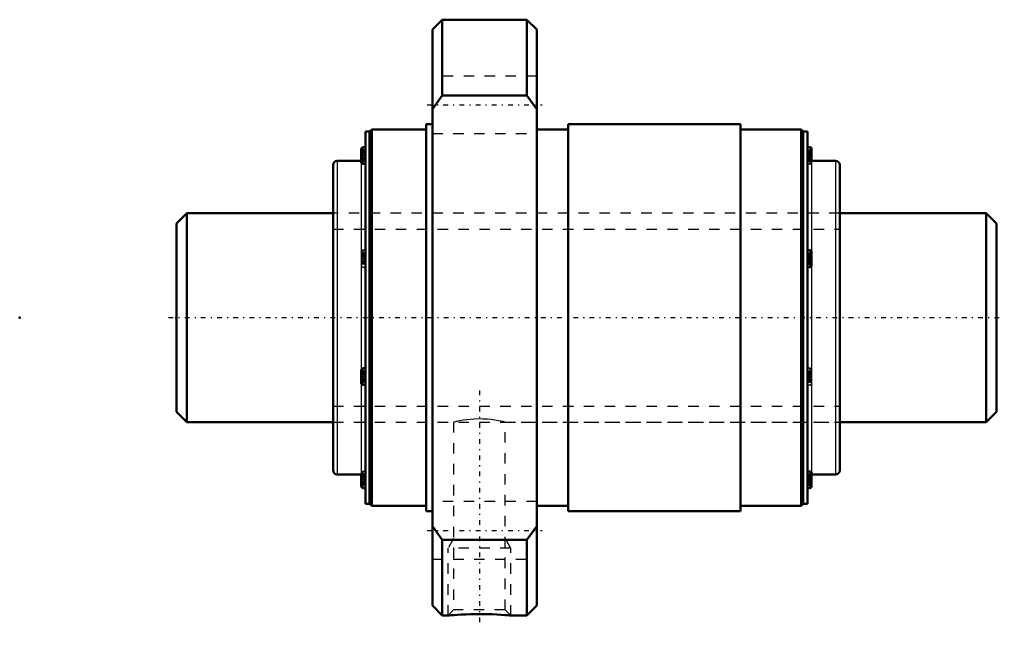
# Model space of a CAD drawing. Header units: millimetres. Extents: x -15 to 79.2, y -29.5 to 28.5.
import ezdxf

# ---------------------------------------------------------------- set-up
doc = ezdxf.new("R2010")
doc.units = ezdxf.units.MM
doc.linetypes.add('Center', pattern=[1.5, 0.45, -0.5, 0.05, -0.5])
doc.linetypes.add('Dashed', pattern=[2, 1, -1])
for name, color, linetype, lineweight in [('2d ConnectionPoints', 7, 'Continuous', 50), ('AM_0', 7, 'Continuous', 50), ('AM_4', 3, 'Continuous', 25), ('AM_5', 3, 'Continuous', 25), ('AM_7', 7, 'Center', 25), ('AM_9', 6, 'Dashed', 25)]:
    doc.layers.add(name, color=color, linetype=linetype, lineweight=lineweight)

# ---------------------------------------------------------------- blocks, each defined once
blk = doc.blocks.new('1_WTF2040_2ZZ_Nut_0_in_WTF2040_2ZZ_78_5LC7T_000_rev_0')
at = {"layer": 'AM_0'}
for p, q in [((25.45, 28.5), (24.5, 27.55)), ((33.55, 28.5), (25.45, 28.5)), ((25.45, 28.5), (25.45, 21.243)), ((34.5, 27.55), (33.55, 28.5)), ((33.55, 28.5), (33.55, 21.243)), ((24.5, 27.55), (24.5, -27.55)), ((34.5, 27.55), (34.5, -27.55)), ((24.5, 19.95), (25.45, 21.243)), ((25.45, 21.243), (33.55, 21.243)), ((33.55, 21.243), (34.5, 19.95)), ((18.7, 18), (18.5, 17.8)), ((23.9, 18), (18.7, 18)), ((18.7, 18), (18.7, -18)), ((24.5, 18.5), (23.9, 18.5)), ((23.9, 18.5), (23.9, -18.5)), ((37.5, 18), (34.5, 18)), ((54, 18.5), (37.5, 18.5)), ((37.5, 18.5), (37.5, -18.5)), ((54, 18.5), (54, -18.5)), ((59.8, 18), (54, 18)), ((60, 17.8), (59.8, 18)), ((59.8, 18), (59.8, -18)), ((18.5, 17.8), (18.1, 17.8)), ((18.1, 17.8), (18.1, -17.8)), ((18.5, 17.8), (18.5, -17.8)), ((60.4, 17.8), (60, 17.8)), ((60, 17.8), (60, -17.8)), ((60.4, 17.8), (60.4, -17.8)), ((17.7, 16.145), (17.7, 14.865)), ((18.1, 16.305), (17.86, 16.305)), ((60.65, 16.305), (60.4, 16.305)), ((60.8, 16.155), (60.8, 15)), ((15, 14.6), (15, -14.6)), ((17.7, 15), (15.4, 15)), ((17.86, 14.705), (18.1, 14.705)), ((63.1, 15), (60.8, 15)), ((63.5, 14.6), (63.5, -14.6)), ((60.65, 6.443), (60.4, 6.443)), ((60.8, 6.293), (60.8, 4.993)), ((60.4, 4.843), (60.65, 4.843)), ((17.7, -5.003), (17.7, -6.283)), ((18.1, -4.843), (17.86, -4.843)), ((17.86, -6.443), (18.1, -6.443)), ((15.4, -15), (17.7, -15)), ((17.7, -15), (17.7, -16.145)), ((60.65, -14.705), (60.4, -14.705)), ((60.8, -14.855), (60.8, -16.155)), ((60.8, -15), (63.1, -15)), ((17.86, -16.305), (18.1, -16.305)), ((60.4, -16.305), (60.65, -16.305)), ((18.1, -17.8), (18.5, -17.8)), ((18.5, -17.8), (18.7, -18)), ((59.8, -18), (60, -17.8)), ((60, -17.8), (60.4, -17.8)), ((18.7, -18), (23.9, -18)), ((23.9, -18.5), (24.5, -18.5)), ((34.5, -18), (37.5, -18)), ((37.5, -18.5), (54, -18.5)), ((54, -18), (59.8, -18)), ((25.45, -21.243), (24.5, -19.95)), ((34.5, -19.95), (33.55, -21.243)), ((33.55, -21.243), (25.45, -21.243)), ((25.45, -21.243), (25.45, -28.5)), ((33.55, -21.243), (33.55, -28.5)), ((24.5, -27.55), (25.45, -28.5)), ((33.55, -28.5), (34.5, -27.55)), ((25.45, -28.5), (26.002, -28.5)), ((31.991, -28.5), (33.55, -28.5))]:
    blk.add_line(p, q, dxfattribs=at)
blk.add_lwpolyline([(26, -28.5), (26.036, -28.497), (26.146, -28.486), (26.331, -28.47), (26.579, -28.45), (26.895, -28.427), (27.268, -28.404), (27.695, -28.384), (28.164, -28.368), (28.669, -28.358), (29.184, -28.357), (29.708, -28.365), (30.202, -28.38), (30.675, -28.401), (31.079, -28.426), (31.433, -28.451), (31.694, -28.472), (31.884, -28.489), (31.98, -28.498), (32, -28.5)], dxfattribs=at)
for centre, radius, start, end in [((17.86, 16.145), 0.16, 90, 180), ((60.65, 16.155), 0.15, 0, 90), ((60.8, 15.4), 0.4, 180, 270), ((15.4, 14.6), 0.4, 90, 180), ((17.86, 14.865), 0.16, 180, 270), ((63.1, 14.6), 0.4, 0, 90), ((60.65, 6.293), 0.15, 0, 90), ((60.65, 4.993), 0.15, 270, 360), ((17.86, -5.003), 0.16, 90, 180), ((17.86, -6.283), 0.16, 180, 270), ((15.4, -14.6), 0.4, 180, 270), ((17.7, -15.4), 0.4, 360, 90), ((60.65, -14.855), 0.15, 0, 90), ((63.1, -14.6), 0.4, 270, 360), ((17.86, -16.145), 0.16, 180, 270), ((60.65, -16.155), 0.15, 270, 0)]:
    blk.add_arc(centre, radius, start, end, dxfattribs=at)
at = {"layer": 'AM_4'}
for p, q in [((17.86, 16.305), (17.86, 14.705)), ((60.65, 16.305), (60.65, 15.029)), ((15.4, 15), (15.4, -15)), ((17.7, 14.865), (17.7, -5.003)), ((60.8, 15), (60.8, 6.293)), ((63.1, 15), (63.1, -15)), ((60.65, 6.443), (60.65, 4.843)), ((60.8, 4.993), (60.8, -14.855)), ((17.86, -4.843), (17.86, -6.443)), ((17.7, -6.283), (17.7, -15)), ((17.86, -15.033), (17.86, -16.305)), ((60.65, -14.705), (60.65, -16.305))]:
    blk.add_line(p, q, dxfattribs=at)
at = {"layer": 'AM_5', "linetype": 'Dashed'}
for p, q in [((26.541, -21.112), (26, -22.05)), ((31.458, -21.112), (32, -22.05)), ((32, -22.05), (26, -22.05)), ((26, -28.5), (26, -22.05)), ((32, -28.5), (32, -22.05))]:
    blk.add_line(p, q, dxfattribs=at)
at = {"layer": 'AM_7'}
for p, q in [((24, 20.352), (35, 20.352)), ((17.68, 15.505), (18.12, 15.505)), ((60.38, 15.505), (60.82, 15.505)), ((17.68, 5.643), (18.12, 5.643)), ((60.38, 5.643), (60.82, 5.643)), ((17.68, -5.643), (18.12, -5.643)), ((60.38, -5.643), (60.82, -5.643)), ((29, -6.975), (29, -29.525)), ((17.68, -15.505), (18.12, -15.505)), ((60.38, -15.505), (60.82, -15.505)), ((24, -20.352), (35, -20.352))]:
    blk.add_line(p, q, dxfattribs=at)
at = {"layer": 'AM_9'}
for p, q in [((34.5, 23.102), (24.5, 23.102)), ((24.5, 17.602), (34.5, 17.602)), ((18, 16.026), (17.7, 16.026)), ((18, 16.026), (18, 14.984)), ((60.5, 16.026), (60.8, 16.026)), ((60.5, 16.026), (60.5, 14.984)), ((18, 15.923), (17.7, 15.923)), ((18, 15.885), (17.7, 15.885)), ((18, 15.817), (17.7, 15.817)), ((18, 15.783), (17.7, 15.783)), ((18, 15.766), (17.7, 15.766)), ((17.7, 15.754), (18, 15.754)), ((18, 15.535), (17.7, 15.535)), ((18, 15.526), (17.7, 15.526)), ((18, 15.484), (17.7, 15.484)), ((18, 15.475), (17.7, 15.475)), ((18, 15.256), (17.7, 15.256)), ((18, 15.244), (17.7, 15.244)), ((18, 15.227), (17.7, 15.227)), ((18, 15.193), (17.7, 15.193)), ((18, 15.125), (17.7, 15.125)), ((18, 15.086), (17.7, 15.086)), ((60.5, 15.923), (60.8, 15.923)), ((60.5, 15.885), (60.8, 15.885)), ((60.5, 15.817), (60.8, 15.817)), ((60.5, 15.783), (60.8, 15.783)), ((60.5, 15.766), (60.8, 15.766)), ((60.5, 15.754), (60.8, 15.754)), ((60.5, 15.535), (60.8, 15.535)), ((60.5, 15.526), (60.8, 15.526)), ((60.5, 15.484), (60.8, 15.484)), ((60.5, 15.475), (60.8, 15.475)), ((60.8, 15.256), (60.5, 15.256)), ((60.5, 15.244), (60.8, 15.244)), ((60.5, 15.227), (60.8, 15.227)), ((60.5, 15.193), (60.8, 15.193)), ((60.5, 15.125), (60.8, 15.125)), ((60.5, 15.086), (60.8, 15.086)), ((18, 14.984), (17.7, 14.984)), ((60.4, 14.705), (60.65, 14.705)), ((60.5, 14.984), (60.8, 14.984)), ((60.65, 15.029), (60.65, 14.705)), ((63.5, 10), (15, 10)), ((18, 6.164), (17.7, 6.164)), ((18, 6.062), (17.7, 6.062)), ((18, 6.024), (17.7, 6.024)), ((18, 5.955), (17.7, 5.955)), ((18, 5.921), (17.7, 5.921)), ((18, 5.904), (17.7, 5.904)), ((17.7, 5.892), (18, 5.892)), ((18, 5.673), (17.7, 5.673)), ((18, 5.665), (17.7, 5.665)), ((18.1, 6.443), (17.86, 6.443)), ((17.86, 6.443), (17.86, 4.843)), ((18, 6.164), (18, 5.122)), ((60.5, 6.164), (60.8, 6.164)), ((60.5, 6.164), (60.5, 5.122)), ((60.5, 6.062), (60.8, 6.062)), ((60.5, 6.024), (60.8, 6.024)), ((60.5, 5.955), (60.8, 5.955)), ((60.5, 5.921), (60.8, 5.921)), ((60.5, 5.904), (60.8, 5.904)), ((60.5, 5.892), (60.8, 5.892)), ((60.5, 5.673), (60.8, 5.673)), ((60.5, 5.665), (60.8, 5.665)), ((18, 5.622), (17.7, 5.622)), ((18, 5.613), (17.7, 5.613)), ((18, 5.395), (17.7, 5.395)), ((18, 5.383), (17.7, 5.383)), ((18, 5.366), (17.7, 5.366)), ((18, 5.331), (17.7, 5.331)), ((18, 5.263), (17.7, 5.263)), ((18, 5.225), (17.7, 5.225)), ((18, 5.122), (17.7, 5.122)), ((17.86, 4.843), (18.1, 4.843)), ((60.5, 5.622), (60.8, 5.622)), ((60.5, 5.613), (60.8, 5.613)), ((60.8, 5.395), (60.5, 5.395)), ((60.5, 5.383), (60.8, 5.383)), ((60.5, 5.366), (60.8, 5.366)), ((60.5, 5.331), (60.8, 5.331)), ((60.5, 5.263), (60.8, 5.263)), ((60.5, 5.225), (60.8, 5.225)), ((60.5, 5.122), (60.8, 5.122)), ((18, -5.122), (17.7, -5.122)), ((18, -5.225), (17.7, -5.225)), ((18, -5.263), (17.7, -5.263)), ((18, -5.331), (17.7, -5.331)), ((18, -5.366), (17.7, -5.366)), ((18, -5.383), (17.7, -5.383)), ((17.7, -5.395), (18, -5.395)), ((18, -5.613), (17.7, -5.613)), ((18, -5.622), (17.7, -5.622)), ((18, -5.122), (18, -6.164)), ((60.65, -4.843), (60.4, -4.843)), ((60.5, -5.122), (60.8, -5.122)), ((60.5, -5.122), (60.5, -6.164)), ((60.5, -5.225), (60.8, -5.225)), ((60.5, -5.263), (60.8, -5.263)), ((60.5, -5.331), (60.8, -5.331)), ((60.5, -5.366), (60.8, -5.366)), ((60.5, -5.383), (60.8, -5.383)), ((60.5, -5.395), (60.8, -5.395)), ((60.5, -5.613), (60.8, -5.613)), ((60.5, -5.622), (60.8, -5.622)), ((60.65, -4.843), (60.65, -6.443)), ((18, -5.665), (17.7, -5.665)), ((18, -5.673), (17.7, -5.673)), ((18, -5.892), (17.7, -5.892)), ((18, -5.904), (17.7, -5.904)), ((18, -5.921), (17.7, -5.921)), ((18, -5.955), (17.7, -5.955)), ((18, -6.024), (17.7, -6.024)), ((18, -6.062), (17.7, -6.062)), ((18, -6.164), (17.7, -6.164)), ((60.4, -6.443), (60.65, -6.443)), ((60.5, -5.665), (60.8, -5.665)), ((60.5, -5.673), (60.8, -5.673)), ((60.8, -5.892), (60.5, -5.892)), ((60.5, -5.904), (60.8, -5.904)), ((60.5, -5.921), (60.8, -5.921)), ((60.5, -5.955), (60.8, -5.955)), ((60.5, -6.024), (60.8, -6.024)), ((60.5, -6.062), (60.8, -6.062)), ((60.5, -6.164), (60.8, -6.164)), ((15, -10), (26.547, -10)), ((26.541, -9.999), (26.541, -27.959)), ((31.45, -10), (63.5, -10)), ((31.458, -27.959), (31.458, -9.998)), ((18, -14.984), (17.7, -14.984)), ((18.1, -14.705), (17.86, -14.705)), ((17.86, -14.705), (17.86, -15.033)), ((18, -14.984), (18, -16.026)), ((60.5, -14.984), (60.8, -14.984)), ((60.5, -14.984), (60.5, -16.026)), ((18, -15.086), (17.7, -15.086)), ((18, -15.125), (17.7, -15.125)), ((18, -15.193), (17.7, -15.193)), ((18, -15.227), (17.7, -15.227)), ((18, -15.244), (17.7, -15.244)), ((17.7, -15.256), (18, -15.256)), ((18, -15.475), (17.7, -15.475)), ((18, -15.484), (17.7, -15.484)), ((18, -15.526), (17.7, -15.526)), ((18, -15.535), (17.7, -15.535)), ((18, -15.754), (17.7, -15.754)), ((18, -15.766), (17.7, -15.766)), ((18, -15.783), (17.7, -15.783)), ((18, -15.817), (17.7, -15.817)), ((18, -15.885), (17.7, -15.885)), ((18, -15.923), (17.7, -15.923)), ((60.5, -15.086), (60.8, -15.086)), ((60.5, -15.125), (60.8, -15.125)), ((60.5, -15.193), (60.8, -15.193)), ((60.5, -15.227), (60.8, -15.227)), ((60.5, -15.244), (60.8, -15.244)), ((60.5, -15.256), (60.8, -15.256)), ((60.5, -15.475), (60.8, -15.475)), ((60.5, -15.484), (60.8, -15.484)), ((60.5, -15.526), (60.8, -15.526)), ((60.5, -15.535), (60.8, -15.535)), ((60.8, -15.754), (60.5, -15.754)), ((60.5, -15.766), (60.8, -15.766)), ((60.5, -15.783), (60.8, -15.783)), ((60.5, -15.817), (60.8, -15.817)), ((60.5, -15.885), (60.8, -15.885)), ((60.5, -15.923), (60.8, -15.923)), ((18, -16.026), (17.7, -16.026)), ((60.5, -16.026), (60.8, -16.026)), ((34.5, -17.602), (24.5, -17.602)), ((24.5, -23.102), (34.5, -23.102)), ((26.541, -27.959), (26, -28.5)), ((31.458, -27.959), (26.541, -27.959)), ((32, -28.5), (31.458, -27.959))]:
    blk.add_line(p, q, dxfattribs=at)
blk.add_lwpolyline([(31.458, -10), (31.446, -9.997), (31.374, -9.98), (31.235, -9.948), (31.041, -9.906), (30.785, -9.856), (30.48, -9.805), (30.124, -9.758), (29.744, -9.722), (29.329, -9.699), (28.927, -9.693), (28.516, -9.705), (28.135, -9.732), (27.769, -9.771), (27.439, -9.818), (27.144, -9.869), (26.901, -9.918), (26.712, -9.959), (26.595, -9.987), (26.543, -10), (26.541, -10)], dxfattribs=at)
for centre, radius, start, end in [((17.7, 15.4), 0.4, 270, 0), ((60.65, 14.855), 0.15, 270, 360), ((17.86, 6.283), 0.16, 90, 180), ((17.86, 5.003), 0.16, 180, 270), ((60.65, -4.993), 0.15, 0, 90), ((60.65, -6.293), 0.15, 270, 360), ((17.86, -14.865), 0.16, 90, 180), ((60.8, -15.4), 0.4, 90, 180)]:
    blk.add_arc(centre, radius, start, end, dxfattribs=at)
blk = doc.blocks.new('2_WTF2040_20ZZ0_Shaft_0_in_WTF2040_2ZZ_78_5LC7T_000_rev_0')
at = {"layer": 'AM_0'}
for p, q in [((1, 10), (0, 9)), ((15, 10), (1, 10)), ((1, 10), (1, -10)), ((77.5, 10), (63.5, 10)), ((78.5, 9), (77.5, 10)), ((77.5, 10), (77.5, -10)), ((0, 9), (0, -9)), ((78.5, 9), (78.5, -9)), ((0, -9), (1, -10)), ((77.5, -10), (78.5, -9)), ((1, -10), (15, -10)), ((63.5, -10), (77.5, -10))]:
    blk.add_line(p, q, dxfattribs=at)
at = {"layer": 'AM_5', "linetype": 'Dashed'}
for p, q in [((15, 8.4665), (63.5, 8.4665)), ((15, -8.4665), (63.5, -8.4665))]:
    blk.add_line(p, q, dxfattribs=at)
at = {"layer": 'AM_7'}
blk.add_line((-0.75, 0), (79.25, 0), dxfattribs=at)
at = {"layer": 'AM_9'}
for p, q in [((63.5, 10), (15, 10)), ((15, -10), (63.5, -10))]:
    blk.add_line(p, q, dxfattribs=at)

msp = doc.modelspace()

# ---------------------------------------------------------------- linework, layer by layer
at = {"layer": '2d ConnectionPoints'}
for p in [(-15, 0), (0, 0), (78.5, 0)]:
    msp.add_point(p, dxfattribs=at)

# ---------------------------------------------------------------- block references
for name in ['1_WTF2040_2ZZ_Nut_0_in_WTF2040_2ZZ_78_5LC7T_000_rev_0', '2_WTF2040_20ZZ0_Shaft_0_in_WTF2040_2ZZ_78_5LC7T_000_rev_0']:
    msp.add_blockref(name, (0, 0))

doc.saveas('drawing.dxf')
